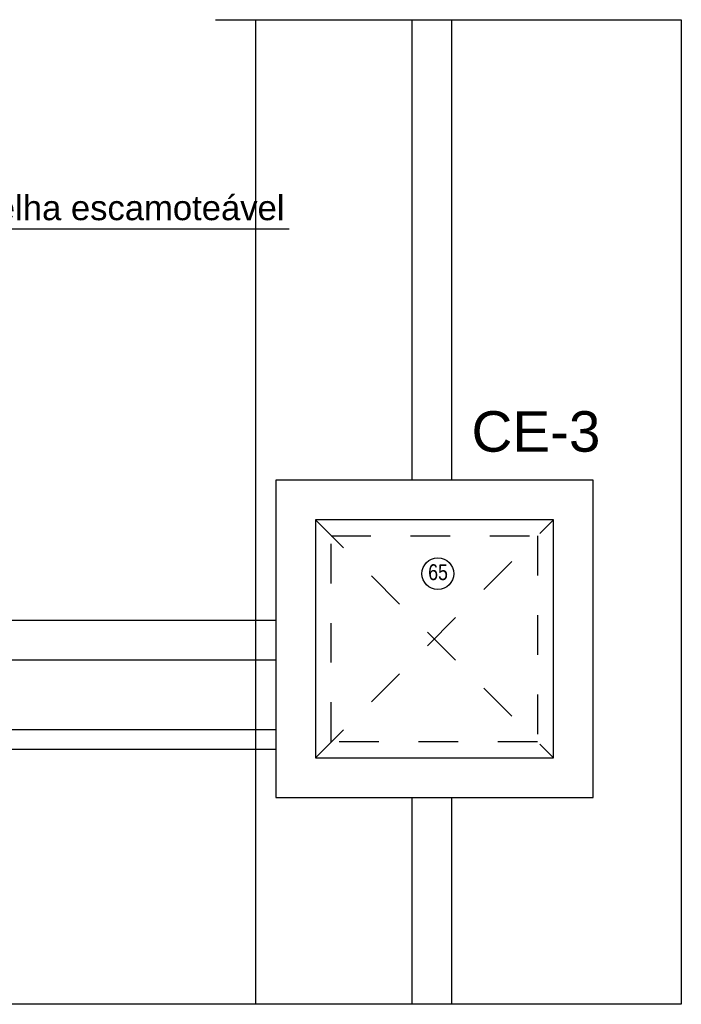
# Model space of a CAD drawing. Header units: millimetres. Extents: x -20654 to 2526, y -8238 to 977.
# Tile 144 of 219: x -10304.37 to -10302.7, y -4123.77 to -4121.29. Entities that reach past the tile are written whole.
import ezdxf

# ---------------------------------------------------------------- set-up
doc = ezdxf.new("R2010")
doc.units = ezdxf.units.MM
for name, pattern in [('Dash', [0.00635, 0.003175, -0.003175]), ('DASHED', [1.905, 1.27, -0.635]), ('HIDDEN2', [0.47625, 0.3175, -0.15875])]:
    doc.linetypes.add(name, pattern=pattern)
for name, color, linetype in [('A-FLOR', 252, 'Continuous'), ('G-ANNO-TEXT', 7, 'Continuous'), ('P-PIPE-IDEN', 7, 'Continuous'), ('P-SANR-FIXT', 7, 'Continuous'), ('Simbolos', 7, 'Continuous'), ('Simbolos_int', 8, 'Continuous'), ('TQ-Condutos', 3, 'Continuous'), ('TQ-Conexões', 7, 'Continuous')]:
    doc.layers.add(name, color=color, linetype=linetype)
doc.styles.add('Arial', font='arial.ttf', dxfattribs={"height": 100})
doc.styles.add('Arial_6', font='arial.ttf', dxfattribs={"width": 0.8, "height": 0.04})

# ---------------------------------------------------------------- blocks, each defined once
blk = doc.blocks.new('Caixa de Concreto - AleBim - Caixa de passagem - 060x070-2577326-8 DETALHE SANITÁRIO B')
at = {"layer": 'P-SANR-FIXT', "linetype": 'Dash'}
for p, q in [((-0.3, -0.3), (0.3, 0.3)), ((-0.3, 0.3), (0.3, -0.3)), ((-0.26, 0.26), (0.26, 0.26)), ((-0.26, -0.26), (-0.26, 0.26)), ((0.26, 0.26), (0.26, -0.26)), ((0.26, -0.26), (-0.26, -0.26))]:
    blk.add_line(p, q, dxfattribs=at)
blk = doc.blocks.new('Identificador_Conexao - Identificador-1334731-8 DETALHE SANITÁRIO B')
at = {"layer": 'P-PIPE-IDEN'}
blk.add_circle((0, 0), 0.002, dxfattribs=at)

msp = doc.modelspace()

# ---------------------------------------------------------------- linework, layer by layer
for p, q in [((-10304.6212, -4121.8151), (-10303.6932, -4121.8151)), ((-10304.4522, -4121.8151), (-10303.7692, -4121.8151))]:
    msp.add_line(p, q)
at = {"layer": 'A-FLOR'}
msp.add_line((-10303.7772, -4123.7708), (-10303.7772, -4121.2879), dxfattribs=at)
at = {"layer": 'Simbolos', "linetype": 'Continuous'}
msp.add_lwpolyline([(-10303.7266, -4123.2493), (-10302.9266, -4123.2493), (-10302.9266, -4122.4493), (-10303.7266, -4122.4493), (-10303.7266, -4123.2493), (-10303.7266, -4123.2493)], dxfattribs=at)
at = {"layer": 'Simbolos_int', "linetype": 'DASHED'}
msp.add_lwpolyline([(-10303.6266, -4123.1493), (-10303.0266, -4123.1493), (-10303.0266, -4122.5493), (-10303.6266, -4122.5493), (-10303.6266, -4123.1493), (-10303.6266, -4123.1493)], dxfattribs=at)
at = {"layer": 'TQ-Condutos'}
for p, q in [((-10303.3835, -4121.2879), (-10303.3835, -4122.4493)), ((-10303.2835, -4121.2879), (-10303.2835, -4122.4493)), ((-10305.716, -4122.8019), (-10303.7266, -4122.8019)), ((-10305.716, -4122.9019), (-10303.7266, -4122.9019)), ((-10305.2866, -4123.0778), (-10303.7266, -4123.0778)), ((-10305.2866, -4123.1278), (-10303.7266, -4123.1278)), ((-10303.3835, -4123.2493), (-10303.3835, -4123.7708)), ((-10303.2835, -4123.2493), (-10303.2835, -4123.7708))]:
    msp.add_line(p, q, dxfattribs=at)
at = {"layer": 'TQ-Conexões', "color": 244, "linetype": 'HIDDEN2', "ltscale": 8, "true_color": 0x991b1e}
msp.add_lwpolyline([(-10307.6887, -4121.2879), (-10302.704, -4121.2879), (-10302.704, -4123.7708), (-10307.6887, -4123.7708)], close=True, dxfattribs=at)

# ---------------------------------------------------------------- block references
at = {"layer": 'P-PIPE-IDEN', "xscale": 19.99999999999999, "yscale": 19.99999999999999, "zscale": 19.99999999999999}
msp.add_blockref('Identificador_Conexao - Identificador-1334731-8 DETALHE SANITÁRIO B', (-10303.318, -4122.6849), dxfattribs=at)
at = {"layer": 'P-SANR-FIXT'}
msp.add_blockref('Caixa de Concreto - AleBim - Caixa de passagem - 060x070-2577326-8 DETALHE SANITÁRIO B', (-10303.3266, -4122.8493), dxfattribs=at)

# ---------------------------------------------------------------- texts
at = {"layer": 'G-ANNO-TEXT', "insert": (-10304.5296, -4121.731), "char_height": 0.0625, "width": 0.921941, "attachment_point": 1, "style": 'Arial'}
msp.add_mtext('Grelha escamoteável', dxfattribs=at)
at = {"layer": 'P-PIPE-IDEN', "insert": (-10303.3423, -4122.6611), "char_height": 0.04, "width": 0.06157, "attachment_point": 1, "style": 'Arial_6'}
msp.add_mtext('65', dxfattribs=at)
at = {"layer": 'Simbolos', "insert": (-10303.2331, -4122.3788), "char_height": 0.10214, "width": 0.396579, "attachment_point": 7, "line_spacing_factor": 0.6, "style": 'Arial'}
msp.add_mtext('CE-3', dxfattribs=at)

doc.saveas('drawing.dxf')
